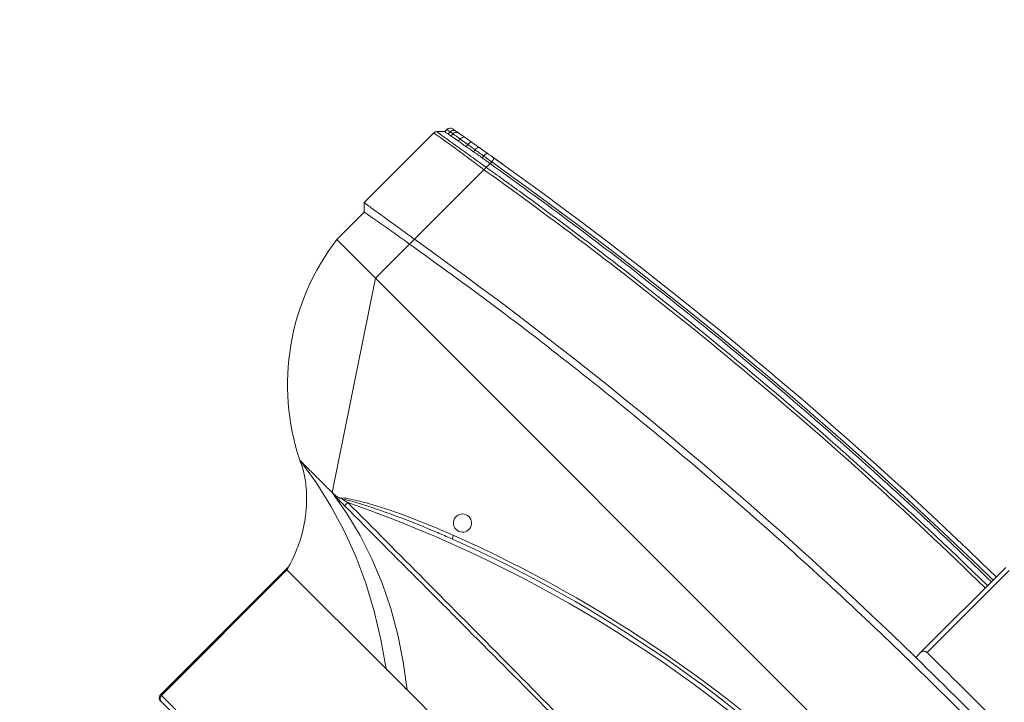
# Model space of a CAD drawing. Header units: millimetres. Extents: x 4946 to 18537, y -10559 to 785.
# Tile 23 of 79: x 6130 to 6167, y -625 to -599. Entities that reach past the tile are written whole.
import ezdxf

# ---------------------------------------------------------------- set-up
doc = ezdxf.new("R2010")
doc.units = ezdxf.units.MM
doc.layers.add('PG_WYMIARY', color=1, linetype='Continuous', lineweight=18)
doc.styles.add('BIKWYM', font='BIKROMSW.SHX', dxfattribs={"width": 0.8})
doc.dimstyles.new('BA_KR_50', dxfattribs={"dimscale": 0.5, "dimtxt": 25, "dimasz": 1.666667, "dimexe": 24, "dimexo": 0, "dimgap": 0, "dimtad": 0, "dimdec": 1, "dimrnd": 0.5, "dimzin": 9, "dimdsep": 46, "dimtxsty": 'BIKWYM', "dimblk": 'WYM-KR', "dimcen": 0, "dimdle": 20, "dimclrd": 256, "dimclre": 256, "dimclrt": 7, "dimadec": 0, "dimazin": 0, "dimtfac": 0.033333, "dimtdec": 1, "dimtmove": 0, "dimatfit": 3, "dimldrblk": 'WYM-KR', "dimfxl": 40, "dimfxlon": 1, "dimtvp": 0.8, "dimtolj": 1, "dimarcsym": 0})

# ---------------------------------------------------------------- blocks, each defined once
blk = doc.blocks.new('W_Gorny')
at = {"color": 7, "linetype": 'Continuous', "lineweight": 13}
for p, q in [((158.412, 222.424), (170.101, 222.424)), ((170.101, 222.424), (170.148, 222.424)), ((170.301, 222.224), (158.518, 222.224)), ((170.301, 214.424), (170.301, 222.224)), ((170.348, 222.224), (170.301, 222.224)), ((170.348, 214.27), (170.348, 222.224)), ((162.844, 214.424), (158.518, 214.424)), ((164.149, 214.424), (162.844, 214.424)), ((170.301, 214.424), (164.149, 214.424)), ((171.301, 210.624), (171.195, 210.624)), ((176.601, 202.624), (171.301, 210.624)), ((166.115, 208.333), (166.237, 208.382)), ((166.223, 207.917), (166.379, 207.917)), ((176.601, 202.624), (114.001, 202.624)), ((176.601, 200.505), (176.601, 202.624)), ((176.601, 202.624), (179.001, 202.624)), ((179.001, 202.624), (179.001, 200.924)), ((179.301, 200.624), (179.001, 200.924)), ((176.601, 200.205), (176.601, 200.505)), ((179.301, 196.307), (179.301, 200.624)), ((176.601, 195.89), (176.601, 200.205)), ((148.051, 197.616), (148.051, 197.316)), ((148.051, 197.316), (148.051, 192.024)), ((147.851, 192.024), (147.851, 197.113)), ((179.001, 195.924), (179.243, 196.166)), ((179.001, 195.791), (179.001, 195.924)), ((176.601, 195.89), (176.601, 195.889)), ((176.601, 195.505), (176.601, 195.746)), ((176.601, 195.408), (176.601, 195.505)), ((177.019, 195.473), (177.019, 195.576)), ((177.486, 195.656), (177.486, 195.546)), ((177.486, 195.546), (177.88, 195.609)), ((178.182, 195.478), (177.808, 195.412)), ((177.88, 195.609), (177.88, 195.725)), ((177.88, 195.609), (178.288, 195.675)), ((178.288, 195.797), (178.288, 195.675)), ((178.671, 195.737), (178.671, 195.865)), ((178.671, 195.737), (178.821, 195.762)), ((178.821, 195.892), (178.821, 195.762)), ((177.447, 195.349), (177.018, 195.276))]:
    blk.add_line(p, q, dxfattribs=at)
at = {"color": 7, "linetype": 'Continuous', "lineweight": 13, "flags": 128}
for points in [[(162.844, 214.424), (163.828, 213.674), (164.84, 212.999), (165.875, 212.401), (166.93, 211.882), (168.004, 211.444), (169.092, 211.088), (170.193, 210.814), (171.301, 210.624)], [(173.301, 210.624), (172.102, 210.81), (170.911, 211.081), (169.734, 211.436), (168.572, 211.874), (167.429, 212.393), (166.309, 212.992), (165.215, 213.67), (164.149, 214.424)], [(170.497, 210.649), (170.497, 210.64), (170.497, 210.626), (170.497, 210.606), (170.497, 210.582), (170.497, 210.553), (170.497, 210.521), (170.497, 210.486), (170.497, 210.451)], [(173.301, 210.624), (173.301, 210.624)], [(177.447, 195.349), (177.471, 195.368), (177.487, 195.411), (177.492, 195.474), (177.486, 195.546)], [(177.808, 195.412), (177.843, 195.432), (177.869, 195.476), (177.882, 195.538), (177.88, 195.609)], [(176.635, 195.211), (176.634, 195.215), (176.632, 195.226), (176.629, 195.244), (176.625, 195.269), (176.62, 195.299), (176.614, 195.333), (176.608, 195.37), (176.601, 195.408)]]:
    blk.add_lwpolyline(points, dxfattribs=at)
at = {"color": 7, "linetype": 'Continuous', "lineweight": 13}
for centre, radius, start, end in [((170.101, 222.224), 0.2, 0, 90), ((170.148, 222.224), 0.2, 0, 90), ((168.651, 201.28), 10.438, 7.3993, 63.5405), ((145.301, 262.47), 57.8, 244.15669, 295.84331), ((145.301, 262.502), 58.2, 248.97043, 291.02957), ((145.301, 262.47), 58, 248.97043, 291.02957), ((165.522, 207.964), 0.699, 17.8957, 31.9086), ((166.301, 207.524), 0.4, 101.2547, 78.7453), ((145.301, 386.596), 189.5, 269.22898, 270.77102), ((178.123, 195.636), 0.169, 290.5271, 13.0789), ((178.489, 195.717), 0.182, 283.9693, 6.258), ((178.632, 195.75), 0.19, 282.0762, 3.4382), ((178.801, 195.791), 0.2, 280.2205, 0), ((145.301, 381.596), 188.8, 270.83458, 279.54278), ((145.301, 381.596), 189, 270.8337, 279.54278), ((176.725, 195.376), 0.31, 341.0747, 18.2134)]:
    blk.add_arc(centre, radius, start, end, dxfattribs=at)
for points, knots in [([(162.844, 214.424), (163.084, 214.418), (163.315, 214.415), (163.75, 214.415), (163.956, 214.418), (164.149, 214.424)], [0, 0, 0, 0, 0.5, 0.5, 1, 1, 1, 1]), ([(173.301, 210.624), (173.178, 210.681), (172.936, 210.791), (172.615, 210.999), (172.291, 211.242), (171.969, 211.528), (171.684, 211.826), (171.449, 212.106), (171.236, 212.388), (171.026, 212.706), (170.822, 213.063), (170.633, 213.453), (170.448, 213.91), (170.352, 214.246), (170.301, 214.424)], [0, 0, 0, 0, 0.081243, 0.159496, 0.228668, 0.324664, 0.417114, 0.475875, 0.544111, 0.628925, 0.704327, 0.790663, 0.888837, 1, 1, 1, 1]), ([(146.801, 210.679), (149.701, 210.678), (156, 210.675), (163.898, 210.659), (168.897, 210.651), (170.497, 210.649)], [0, 0, 0, 0, 0.367071, 0.797446, 1, 1, 1, 1]), ([(170.497, 210.649), (170.559, 210.649), (170.619, 210.648), (170.74, 210.646), (170.8, 210.645), (170.889, 210.642), (170.919, 210.641), (170.978, 210.639), (171.007, 210.638), (171.064, 210.635), (171.091, 210.633), (171.131, 210.63), (171.145, 210.629), (171.164, 210.627), (171.17, 210.627), (171.183, 210.626), (171.189, 210.625), (171.195, 210.624)], [0, 0, 0, 0, 0.25, 0.25, 0.5, 0.5, 0.625, 0.625, 0.75, 0.75, 0.875, 0.875, 0.9375, 0.9375, 0.96875, 0.96875, 1, 1, 1, 1]), ([(171.195, 210.624), (171.121, 210.617), (171.013, 210.606), (170.913, 210.567), (170.882, 210.554)], [0, 0, 0, 0, 0.685418, 1, 1, 1, 1]), ([(172.289, 210.624), (172.256, 210.624), (172.223, 210.624), (172.156, 210.624), (172.122, 210.624), (172.019, 210.624), (171.95, 210.624), (171.879, 210.624)], [0, 0, 0, 0, 0.25, 0.25, 0.5, 0.5, 1, 1, 1, 1]), ([(172.879, 210.624), (172.854, 210.624), (172.828, 210.624), (172.773, 210.624), (172.744, 210.624), (172.657, 210.624), (172.595, 210.624), (172.53, 210.624)], [0, 0, 0, 0, 0.25, 0.25, 0.5, 0.5, 1, 1, 1, 1]), ([(173.216, 210.624), (173.206, 210.624), (173.194, 210.624), (173.168, 210.624), (173.154, 210.624), (173.11, 210.624), (173.077, 210.624), (173.041, 210.624)], [0, 0, 0, 0, 0.25, 0.25, 0.5, 0.5, 1, 1, 1, 1]), ([(170.497, 210.451), (168.897, 210.453), (163.898, 210.461), (155.999, 210.513), (149.701, 210.532), (146.801, 210.541)], [0, 0, 0, 0, 0.202565, 0.632935, 1, 1, 1, 1]), ([(170.882, 210.554), (170.862, 210.531), (170.757, 210.408), (170.392, 210.17), (169.598, 209.691), (168.401, 209.098), (167.179, 208.568), (166.434, 208.276), (166.186, 208.179)], [0, 0, 0, 0, 0.01705, 0.0927003, 0.2438059, 0.5463167, 0.8489737, 1, 1, 1, 1]), ([(166.237, 208.382), (166.443, 208.462), (167.144, 208.737), (168.326, 209.238), (169.523, 209.812), (170.343, 210.235), (170.675, 210.443), (170.782, 210.511)], [0, 0, 0, 0, 0.1321475, 0.4492475, 0.766291, 0.924138, 1, 1, 1, 1]), ([(170.882, 210.554), (170.858, 210.543), (170.825, 210.529), (170.792, 210.515), (170.783, 210.511), (170.782, 210.511)], [0, 0, 0, 0, 0.720229, 0.990553, 1, 1, 1, 1]), ([(179.001, 202.624), (179.001, 202.624), (179.001, 202.624), (179, 202.624), (178.997, 202.624), (178.994, 202.624), (178.99, 202.624), (178.985, 202.624), (178.979, 202.624), (178.972, 202.624), (178.964, 202.624), (178.944, 202.624), (178.902, 202.624), (178.822, 202.624), (178.721, 202.624), (178.56, 202.624), (178.31, 202.624), (178.004, 202.624), (177.734, 202.624), (177.521, 202.624), (177.299, 202.624), (177.116, 202.624), (176.977, 202.624), (176.883, 202.624), (176.79, 202.624), (176.696, 202.624), (176.633, 202.624), (176.601, 202.624)], [0, 0, 0, 0, 0.012521, 0.025026, 0.03752, 0.050008, 0.062494, 0.074984, 0.087481, 0.099992, 0.112521, 0.125072, 0.187649, 0.250099, 0.312511, 0.375131, 0.500003, 0.624875, 0.68748, 0.749907, 0.812342, 0.874933, 0.900008, 0.925013, 0.949988, 0.97497, 1, 1, 1, 1]), ([(177.88, 200.725), (177.954, 200.737), (178.025, 200.75), (178.161, 200.774), (178.226, 200.785), (178.288, 200.797)], [0, 0, 0, 0, 0.5, 0.5, 1, 1, 1, 1]), ([(178.671, 200.865), (178.644, 200.86), (178.616, 200.855), (178.558, 200.845), (178.527, 200.839), (178.431, 200.822), (178.362, 200.81), (178.288, 200.797)], [0, 0, 0, 0, 0.25, 0.25, 0.5, 0.5, 1, 1, 1, 1]), ([(179.001, 200.924), (179.001, 200.924), (178.998, 200.924), (178.982, 200.921), (178.971, 200.919), (178.925, 200.911), (178.88, 200.903), (178.821, 200.892)], [0, 0, 0, 0, 0.25, 0.25, 0.5, 0.5, 1, 1, 1, 1]), ([(114.001, 200.505), (115.66, 200.24), (118.977, 199.709), (123.974, 199.082), (128.981, 198.579), (133.997, 198.212), (139.019, 197.978), (144.045, 197.878), (148.931, 197.91), (153.676, 198.063), (158.278, 198.323), (162.874, 198.695), (167.462, 199.182), (172.041, 199.773), (175.081, 200.261), (176.601, 200.505)], [0, 0, 0, 0, 0.080142, 0.160209, 0.240216, 0.320178, 0.400109, 0.480022, 0.559931, 0.633191, 0.70647, 0.77978, 0.853131, 0.926534, 1, 1, 1, 1]), ([(179.301, 200.624), (179.276, 200.624), (179.143, 200.607), (178.79, 200.553), (178.454, 200.499), (178.047, 200.434), (177.596, 200.362), (177.105, 200.284), (176.771, 200.232), (176.601, 200.205)], [0, 0, 0, 0, 0.25, 0.375, 0.5, 0.625, 0.75, 0.875, 1, 1, 1, 1]), ([(176.601, 200.505), (176.671, 200.517), (176.741, 200.529), (176.881, 200.553), (176.95, 200.564), (177.019, 200.576)], [0, 0, 0, 0, 0.5, 0.5, 1, 1, 1, 1]), ([(147.851, 197.113), (147.868, 197.113), (147.883, 197.115), (147.914, 197.123), (147.928, 197.128), (147.954, 197.142), (147.966, 197.15), (147.987, 197.167), (147.996, 197.176), (148.021, 197.205), (148.032, 197.226), (148.048, 197.271), (148.051, 197.293), (148.051, 197.316)], [0, 0, 0, 0, 0.125, 0.125, 0.25, 0.25, 0.375, 0.375, 0.5, 0.5, 0.75, 0.75, 1, 1, 1, 1]), ([(176.601, 195.889), (176.636, 195.894), (176.832, 195.921), (177.188, 195.972), (177.646, 196.039), (178.069, 196.103), (178.397, 196.154), (178.686, 196.201), (178.931, 196.242), (179.132, 196.276), (179.248, 196.297), (179.301, 196.307), (179.301, 196.307), (179.301, 196.307)], [0, 0, 0, 0, 0.024997, 0.143188, 0.261407, 0.379344, 0.497303, 0.569292, 0.688031, 0.806759, 0.903387, 0.999999, 1, 1, 1, 1]), ([(179.243, 196.166), (179.243, 196.166), (179.243, 196.166), (179.198, 196.164), (179.091, 196.149), (178.901, 196.121), (178.664, 196.085), (178.382, 196.039), (178.06, 195.987), (177.644, 195.918), (177.193, 195.843), (176.839, 195.785), (176.641, 195.753), (176.602, 195.747)], [0, 0, 0, 0, 0.000001, 0.09489, 0.189789, 0.308179, 0.426579, 0.498578, 0.616669, 0.734742, 0.852883, 0.971001, 1, 1, 1, 1]), ([(179.001, 195.924), (178.992, 195.923), (178.974, 195.919), (178.868, 195.9), (178.821, 195.892)], [0, 0, 0, 0, 0.560607, 1, 1, 1, 1]), ([(179.243, 196.166), (179.245, 196.168), (179.263, 196.187), (179.293, 196.232), (179.298, 196.281), (179.301, 196.307)], [0, 0, 0, 0, 0.070465, 0.500366, 1, 1, 1, 1]), ([(148.051, 193.299), (152.834, 193.368), (157.614, 193.62), (164.759, 194.268), (167.136, 194.53), (170.693, 194.989), (171.877, 195.154), (174.241, 195.505), (175.422, 195.692), (176.601, 195.89)], [0, 0, 0, 0, 0.5, 0.5, 0.75, 0.75, 0.875, 0.875, 1, 1, 1, 1]), ([(176.601, 195.746), (176.307, 195.696), (176.012, 195.648), (175.422, 195.551), (174.536, 195.409), (173.65, 195.273), (171.877, 195.01), (170.693, 194.846), (167.136, 194.387), (164.759, 194.126), (157.613, 193.478), (152.834, 193.227), (148.051, 193.157)], [0, 0, 0, 0, 0.03125, 0.03125, 0.0625, 0.125, 0.125, 0.25, 0.25, 0.5, 0.5, 1, 1, 1, 1]), ([(148.051, 192.916), (149.389, 192.943), (152.063, 192.999), (156.073, 193.19), (160.078, 193.46), (164.143, 193.822), (168.264, 194.281), (172.44, 194.834), (175.214, 195.282), (176.601, 195.505)], [0, 0, 0, 0, 0.139837, 0.2797, 0.419605, 0.559567, 0.706273, 0.853078, 1, 1, 1, 1]), ([(176.602, 195.747), (176.602, 195.75), (176.607, 195.768), (176.607, 195.814), (176.603, 195.863), (176.601, 195.889)], [0, 0, 0, 0, 0.068942, 0.498545, 1, 1, 1, 1]), ([(177.019, 195.576), (176.942, 195.563), (176.803, 195.539), (176.663, 195.516), (176.601, 195.505)], [0, 0, 0, 0, 0.558376, 1, 1, 1, 1]), ([(177.88, 195.725), (177.809, 195.712), (177.682, 195.69), (177.546, 195.667), (177.486, 195.656)], [0, 0, 0, 0, 0.559636, 1, 1, 1, 1]), ([(178.533, 195.54), (178.483, 195.531), (178.381, 195.513), (178.249, 195.49), (178.183, 195.478)], [0, 0, 0, 0, 0.495647, 1, 1, 1, 1]), ([(178.671, 195.865), (178.645, 195.86), (178.535, 195.84), (178.402, 195.817), (178.289, 195.797), (178.288, 195.797)], [0.3353324, 0.3353324, 0.3353324, 0.3353324, 0.375, 0.5, 0.5014146, 0.5014146, 0.5014146, 0.5014146]), ([(178.837, 195.595), (178.837, 195.595), (178.833, 195.594), (178.819, 195.591), (178.809, 195.59), (178.767, 195.582), (178.726, 195.575), (178.672, 195.565)], [0, 0, 0, 0, 0.25, 0.25, 0.5, 0.5, 1, 1, 1, 1]), ([(178.821, 195.762), (178.861, 195.768), (178.943, 195.782), (178.994, 195.79), (178.999, 195.791), (179.001, 195.791)], [0, 0, 0, 0, 0.380396, 0.769708, 1, 1, 1, 1]), ([(176.633, 195.211), (176.586, 195.203), (176.477, 195.184), (176.266, 195.149), (176.115, 195.124), (176.05, 195.114)], [0, 0, 0, 0, 0.30666, 0.705373, 1, 1, 1, 1]), ([(176.601, 195.408), (176.601, 195.408), (176.742, 195.426), (176.88, 195.449), (177.019, 195.473)], [0, 0, 0, 0, 0.000014, 1, 1, 1, 1]), ([(176.843, 195.246), (176.833, 195.245), (176.814, 195.241), (176.731, 195.227), (176.657, 195.215), (176.647, 195.213)], [0, 0, 0, 0, 0.464947, 0.930171, 1, 1, 1, 1])]:
    blk.add_open_spline(points, degree=3, knots=knots, dxfattribs=at)
for points in [[(171.879, 210.624), (171.692, 210.624), (171.497, 210.624), (171.301, 210.624)], [(172.53, 210.624), (172.454, 210.624), (172.373, 210.624), (172.289, 210.624)], [(173.041, 210.624), (172.993, 210.624), (172.939, 210.624), (172.879, 210.624)], [(173.301, 210.624), (173.301, 210.624), (173.272, 210.624), (173.216, 210.624)], [(170.782, 210.511), (170.687, 210.491), (170.592, 210.471), (170.497, 210.451)], [(177.88, 200.725), (177.755, 200.703), (177.623, 200.68), (177.486, 200.656)], [(178.821, 200.892), (178.778, 200.884), (178.728, 200.875), (178.671, 200.865)], [(177.486, 200.656), (177.334, 200.63), (177.178, 200.603), (177.019, 200.576)], [(148.051, 197.616), (157.604, 197.755), (167.148, 198.618), (176.601, 200.205)], [(142.551, 197.616), (144.385, 197.589), (146.218, 197.589), (148.051, 197.616)], [(179.243, 196.166), (179.243, 196.166), (179.243, 196.166), (179.243, 196.166)], [(179.301, 196.307), (179.301, 196.307), (179.301, 196.307), (179.301, 196.307)], [(176.602, 195.747), (176.601, 195.747), (176.601, 195.746), (176.601, 195.746)], [(177.019, 195.576), (177.178, 195.603), (177.334, 195.63), (177.486, 195.656)], [(177.019, 195.473), (177.179, 195.498), (177.335, 195.522), (177.486, 195.546)], [(177.88, 195.725), (178.028, 195.751), (178.164, 195.775), (178.288, 195.797)], [(178.288, 195.675), (178.437, 195.699), (178.565, 195.72), (178.671, 195.737)], [(178.672, 195.565), (178.632, 195.558), (178.586, 195.55), (178.533, 195.54)], [(178.821, 195.892), (178.778, 195.884), (178.728, 195.875), (178.671, 195.865)], [(177.017, 195.276), (176.891, 195.254), (176.763, 195.233), (176.635, 195.211)], [(177.808, 195.412), (177.693, 195.392), (177.573, 195.371), (177.447, 195.349)]]:
    blk.add_open_spline(points, degree=3, dxfattribs=at)
blk = doc.blocks.new('WYM-KR')
at = {"color": 7, "linetype": 'ByBlock'}
blk.add_line((6.24, 6.24), (-6.24, -6.24), dxfattribs=at)
at = {"linetype": 'ByBlock'}
blk.add_line((11.52, 0), (-11.52, 0), dxfattribs=at)
blk = doc.blocks.new('*D342')
at = {"layer": 'Defpoints', "color": 0, "transparency": 16777216}
for p in [(6076.79, -477.305), (6113.29, -657.305), (6196.192, -657.305)]:
    blk.add_point(p, dxfattribs=at)
at = {"layer": 'PG_WYMIARY', "lineweight": -2, "transparency": 16777216}
for p, q in [((6176.192, -477.305), (6208.192, -477.305)), ((6196.192, -478.138), (6196.192, -656.472)), ((6176.192, -657.305), (6208.192, -657.305))]:
    blk.add_line(p, q, dxfattribs=at)
at = {"layer": 'PG_WYMIARY', "lineweight": -2, "transparency": 16777216, "xscale": 0.8333333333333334, "yscale": 0.8333333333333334, "zscale": 0.8333333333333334}
for p, rotation in [((6196.192, -477.305), 90), ((6196.192, -657.305), 270)]:
    blk.add_blockref('WYM-KR', p, dxfattribs=dict(at, rotation=rotation))
at = {"layer": 'PG_WYMIARY', "color": 7, "transparency": 16777216, "insert": (6186.192, -567.305), "char_height": 12.5, "attachment_point": 5, "rotation": 90, "style": 'BIKWYM'}
blk.add_mtext('\\A1;180', dxfattribs=at)

msp = doc.modelspace()

# ---------------------------------------------------------------- block references
at = {"color": 18, "lineweight": 13, "true_color": 0x000000, "xscale": 0.8500000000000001, "yscale": 0.8500000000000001, "zscale": 0.8500000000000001, "rotation": 135.000000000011}
msp.add_blockref('W_Gorny', (6371.676, -593.341), dxfattribs=at)

# ---------------------------------------------------------------- dimensions: what is measured, and where the dimension line sits
at = {"layer": 'PG_WYMIARY'}
dim = msp.add_linear_dim(base=(6196.192, -657.305), p1=(6076.79, -477.305), p2=(6113.29, -657.305), angle=90, dimstyle='BA_KR_50', override={"dimdec": 0, "dimrnd": 0, "dimtmove": 1}, dxfattribs=at)
dim.commit()
dim.dimension.update_dxf_attribs({"geometry": '*D342', "text_midpoint": (6186.192, -567.305)})

doc.saveas('drawing.dxf')
